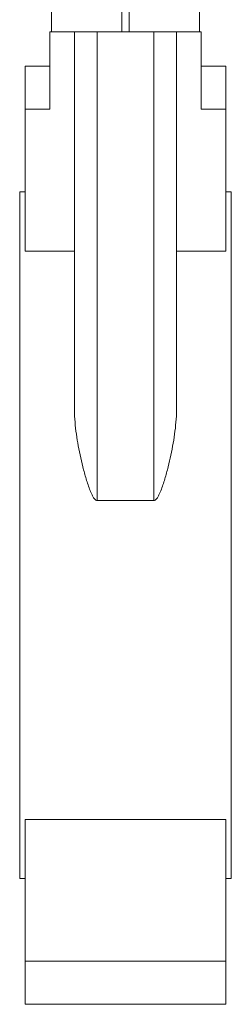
# Model space of a CAD drawing. Header units: millimetres. Extents: x -482 to 467, y -14 to 1727.
# Tile 2 of 5: x 317 to 377, y 344 to 624. Entities that reach past the tile are written whole.
import ezdxf

# ---------------------------------------------------------------- set-up
doc = ezdxf.new("R2010")
doc.units = ezdxf.units.MM

msp = doc.modelspace()

# ---------------------------------------------------------------- linework, layer by layer
at = {"color": 7, "linetype": 'Continuous', "lineweight": 15}
for p, q in [((326.07, 620.29), (326.07, 643.29)), ((346.07, 620.29), (346.07, 643.29)), ((348.07, 620.29), (348.07, 643.29)), ((368.07, 620.29), (368.07, 643.29)), ((325.57, 620.29), (325.57, 598.27)), ((325.57, 620.29), (326.07, 620.29)), ((346.07, 620.29), (326.07, 620.29)), ((332.57, 513.57), (332.57, 620.29)), ((339.07, 487.15), (339.07, 620.29)), ((348.07, 620.29), (346.07, 620.29)), ((368.07, 620.29), (348.07, 620.29)), ((355.07, 487.15), (355.07, 620.29)), ((361.57, 513.57), (361.57, 620.29)), ((368.07, 620.29), (368.57, 620.29)), ((368.57, 620.29), (368.57, 598.27)), ((325.57, 610.51), (318.57, 610.51)), ((318.57, 610.51), (318.57, 598.27)), ((375.57, 610.51), (368.57, 610.51)), ((375.57, 610.51), (375.57, 598.27)), ((318.57, 598.27), (318.57, 557.98)), ((325.57, 598.27), (318.57, 598.27)), ((375.57, 598.27), (368.57, 598.27)), ((375.57, 598.27), (375.57, 557.98)), ((318.57, 574.79), (317.07, 574.79)), ((317.07, 574.79), (317.07, 379.79)), ((377.07, 574.79), (375.57, 574.79)), ((377.07, 574.79), (377.07, 379.79)), ((332.57, 557.98), (318.57, 557.98)), ((375.57, 557.98), (361.57, 557.98)), ((339.07, 487.15), (355.07, 487.15)), ((375.57, 396.6), (318.57, 396.6)), ((318.57, 356.31), (318.57, 396.6)), ((375.57, 356.31), (375.57, 396.6)), ((317.07, 379.79), (318.57, 379.79)), ((375.57, 379.79), (377.07, 379.79)), ((375.57, 356.31), (318.57, 356.31)), ((318.57, 344.07), (318.57, 356.31)), ((375.57, 344.07), (375.57, 356.31)), ((375.57, 344.07), (318.57, 344.07))]:
    msp.add_line(p, q, dxfattribs=at)
for points, knots in [([(332.57, 513.57), (332.57, 512.45), (332.61, 511.34), (332.77, 509.11), (332.89, 507.99), (333.17, 505.74), (333.34, 504.62), (333.73, 502.35), (333.95, 501.22), (334.43, 498.95), (334.7, 497.81), (335.26, 495.55), (335.57, 494.42), (336.07, 492.74), (336.25, 492.17), (336.62, 491.06), (336.82, 490.5), (337.15, 489.68), (337.26, 489.4), (337.51, 488.86), (337.64, 488.59), (337.94, 488.06), (338.1, 487.81), (338.4, 487.47), (338.51, 487.37), (338.77, 487.21), (338.92, 487.15), (339.07, 487.15)], [0, 0, 0, 0, 0.125, 0.125, 0.25, 0.25, 0.375, 0.375, 0.5, 0.5, 0.625, 0.625, 0.75, 0.75, 0.8125, 0.8125, 0.875, 0.875, 0.90625, 0.90625, 0.9375, 0.9375, 0.96875, 0.96875, 0.984375, 0.984375, 1, 1, 1, 1]), ([(355.07, 487.15), (355.22, 487.15), (355.37, 487.21), (355.62, 487.37), (355.73, 487.47), (356.03, 487.81), (356.2, 488.06), (356.49, 488.58), (356.62, 488.85), (356.87, 489.39), (356.98, 489.66), (357.31, 490.48), (357.51, 491.04), (357.89, 492.16), (358.06, 492.73), (358.57, 494.42), (358.87, 495.55), (359.44, 497.81), (359.7, 498.94), (360.18, 501.2), (360.4, 502.33), (360.79, 504.6), (360.96, 505.73), (361.25, 507.99), (361.36, 509.11), (361.52, 511.34), (361.57, 512.46), (361.57, 513.57)], [0, 0, 0, 0, 0.015625, 0.015625, 0.03125, 0.03125, 0.0625, 0.0625, 0.09375, 0.09375, 0.125, 0.125, 0.1875, 0.1875, 0.25, 0.25, 0.375, 0.375, 0.5, 0.5, 0.625, 0.625, 0.75, 0.75, 0.875, 0.875, 1, 1, 1, 1])]:
    msp.add_open_spline(points, degree=3, knots=knots, dxfattribs=at)

doc.saveas('drawing.dxf')
